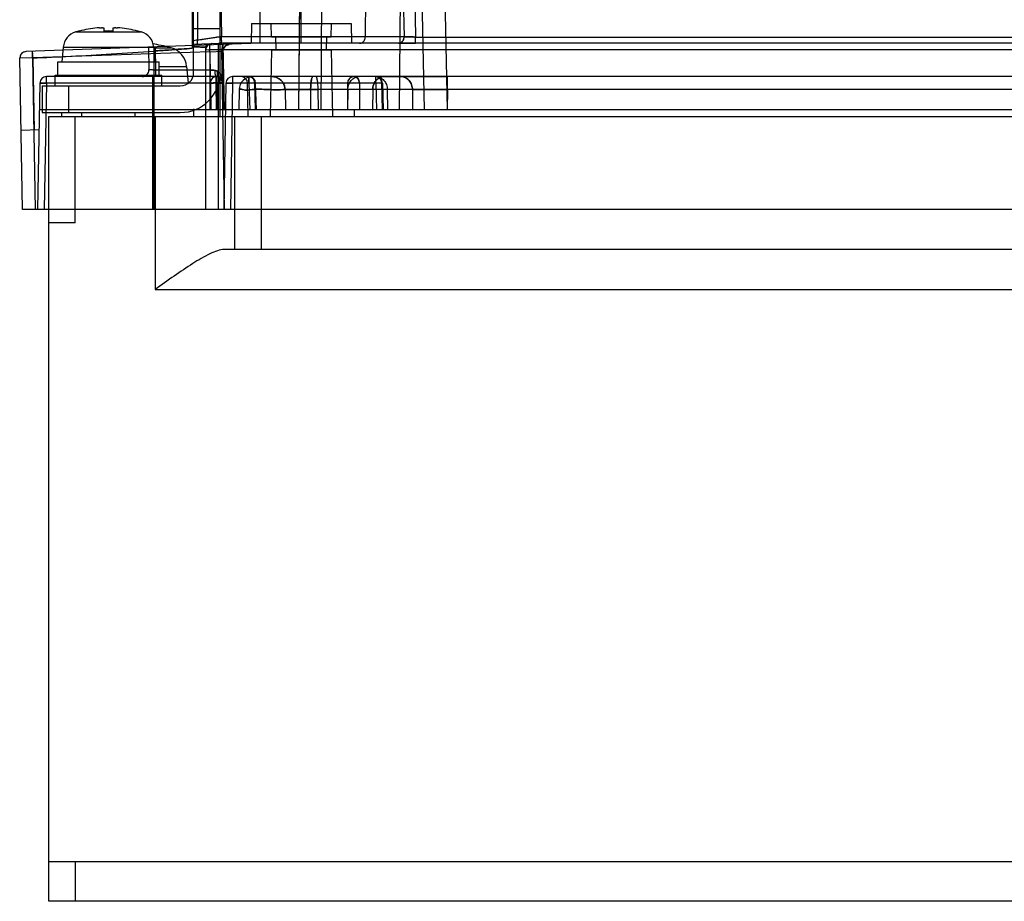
# Model space of a CAD drawing. Header units: millimetres. Extents: x 42 to 339, y 169 to 362.
# Tile 1 of 12: x 42 to 117, y 169 to 235. Entities that reach past the tile are written whole.
import ezdxf

# ---------------------------------------------------------------- set-up
doc = ezdxf.new("R2010")
doc.units = ezdxf.units.MM
doc.header["$LTSCALE"] = 34.608482
doc.layers.get('0').update_dxf_attribs({"linetype": 'CONTINUOUS'})

msp = doc.modelspace()

# ---------------------------------------------------------------- linework, layer by layer
at = {"color": 7, "linetype": 'Continuous'}
for p, q in [((55.44, 331.063), (55.44, 233.189)), ((63.64, 233.563), (63.64, 331.063)), ((55.952, 330.423), (57.634, 234.058)), ((69.18, 330.666), (68.45, 234.058)), ((69.421, 330.666), (71.371, 234.058)), ((70.288, 330.684), (72.238, 234.037)), ((55.826, 330.066), (55.826, 233.81)), ((55.54, 231.363), (55.54, 328.063)), ((57.54, 228.063), (57.54, 328.063)), ((64.309, 328.067), (63.44, 228.563)), ((65.768, 318.563), (65.095, 228.563)), ((73.245, 296.257), (74.611, 228.563)), ((71.513, 296.17), (71.002, 228.563)), ((71.513, 296.17), (72.877, 228.563)), ((60.54, 233.563), (60.54, 285.067)), ((59.89, 235.063), (59.864, 233.563)), ((59.89, 235.063), (67.39, 235.063)), ((61.39, 234.063), (61.373, 235.063)), ((65.89, 234.063), (65.908, 235.063)), ((67.39, 235.063), (67.417, 233.563)), ((46.678, 234.419), (51.603, 234.419)), ((46.94, 234.49), (46.94, 234.483)), ((48.79, 234.716), (48.79, 234.483)), ((49.49, 234.483), (49.49, 234.716)), ((51.34, 234.483), (51.34, 234.49)), ((51.34, 234.49), (51.603, 234.419)), ((57.54, 234.663), (55.54, 234.663)), ((71.371, 234.058), (57.634, 234.058)), ((61.39, 234.063), (65.89, 234.063)), ((61.74, 233.063), (61.723, 234.063)), ((65.54, 233.063), (65.558, 234.063)), ((72.238, 233.563), (72.238, 234.037)), ((72.238, 234.037), (312.082, 234.037)), ((60.54, 233.563), (42.942, 232.948)), ((45.738, 233.282), (45.64, 232.163)), ((45.738, 233.282), (52.542, 233.282)), ((52.14, 233.269), (52.17, 231.572)), ((52.542, 233.282), (52.64, 232.163)), ((52.64, 233.287), (52.67, 231.554)), ((53.09, 233.405), (53.09, 233.41)), ((55.44, 233.501), (57.642, 233.563)), ((55.44, 233.501), (55.556, 233.505)), ((55.55, 233.504), (55.824, 233.512)), ((56.742, 233.43), (56.775, 231.554)), ((57.642, 233.561), (57.409, 233.557)), ((338.521, 233.563), (57.642, 233.563)), ((57.742, 233.465), (57.828, 228.563)), ((57.804, 233.225), (57.979, 233.409)), ((57.979, 233.408), (58.223, 233.482)), ((70.938, 233.563), (72.238, 233.563)), ((42.942, 232.948), (42.698, 232.874)), ((56.758, 232.931), (43.442, 232.466)), ((52.547, 233.227), (53.846, 233.227)), ((52.58, 221.063), (52.58, 232.985)), ((56.44, 233.237), (56.44, 221.063)), ((56.758, 232.931), (57.74, 232.982)), ((56.758, 232.931), (56.758, 228.563)), ((57.651, 233.08), (57.405, 233.076)), ((57.405, 221.063), (57.405, 233.076)), ((57.86, 221.063), (57.651, 233.08)), ((324.021, 233.08), (57.651, 233.08)), ((57.74, 232.982), (57.804, 233.226)), ((57.74, 232.982), (57.74, 228.563)), ((61.39, 233.063), (61.303, 228.063)), ((61.39, 233.063), (65.89, 233.063)), ((65.89, 233.063), (65.978, 228.063)), ((43.442, 232.466), (42.46, 232.44)), ((42.659, 221.063), (42.46, 232.44)), ((43.425, 232.465), (43.624, 221.063)), ((43.442, 232.466), (43.537, 227.049)), ((45.34, 231.163), (45.34, 232.163)), ((45.34, 232.163), (52.94, 232.163)), ((52.94, 231.163), (52.94, 232.163)), ((52.94, 231.824), (55.013, 231.824)), ((55.013, 231.824), (55.119, 230.603)), ((44.475, 230.563), (44.475, 231.063)), ((57.293, 231.063), (44.475, 231.063)), ((45.14, 230.363), (45.14, 231.163)), ((45.14, 231.163), (53.14, 231.163)), ((51.826, 231.088), (51.67, 231.063)), ((52.079, 231.275), (51.968, 231.162)), ((52.148, 231.417), (52.079, 231.274)), ((52.17, 231.572), (52.148, 231.417)), ((52.44, 231.063), (52.44, 221.063)), ((52.67, 231.554), (52.67, 231.063)), ((56.775, 231.554), (52.67, 231.554)), ((53.14, 230.363), (53.14, 231.163)), ((56.775, 231.554), (56.775, 231.063)), ((57.205, 231.063), (57.205, 230.572)), ((57.293, 230.563), (57.293, 231.063)), ((57.441, 231.04), (57.631, 230.931)), ((58.475, 231.063), (58.475, 230.563)), ((335.714, 231.063), (58.475, 231.063)), ((59.701, 230.572), (59.701, 231.063)), ((64.736, 231.063), (61.414, 231.063)), ((69.238, 230.572), (69.238, 231.063)), ((69.873, 231.063), (74.635, 231.063)), ((71.131, 231.063), (74.594, 231.063)), ((73.761, 231.063), (72.965, 231.063)), ((74.594, 231.063), (74.594, 230.08)), ((74.635, 230.08), (74.635, 231.063)), ((43.975, 230.572), (43.809, 221.063)), ((44.14, 230.363), (44.14, 228.363)), ((44.14, 230.363), (54.54, 230.363)), ((44.475, 230.572), (44.309, 221.063)), ((57.293, 230.572), (44.475, 230.572)), ((46.14, 230.363), (46.14, 228.363)), ((56.811, 230.572), (56.84, 228.563)), ((57.205, 230.572), (57.24, 228.563)), ((57.293, 230.572), (57.328, 228.563)), ((57.705, 230.572), (57.74, 228.563)), ((57.975, 230.572), (57.809, 221.063)), ((58.475, 230.572), (58.309, 221.063)), ((69.671, 230.572), (58.475, 230.572)), ((59.64, 228.063), (59.597, 230.572)), ((59.701, 230.572), (59.763, 228.563)), ((60.134, 230.571), (60.193, 228.563)), ((60.193, 228.563), (60.135, 230.572)), ((60.263, 228.563), (60.201, 230.578)), ((67.135, 228.563), (67.139, 230.572)), ((68.004, 230.572), (68.004, 228.563)), ((69.238, 230.572), (69.299, 228.563)), ((69.671, 230.572), (69.732, 228.563)), ((69.738, 230.578), (69.799, 228.563)), ((58.967, 230.08), (58.94, 228.563)), ((62.414, 230.08), (62.44, 228.563)), ((64.34, 230.08), (64.327, 228.563)), ((71.997, 230.08), (64.34, 230.08)), ((64.926, 228.563), (64.906, 230.08)), ((67.135, 230.08), (67.112, 228.563)), ((69.007, 230.08), (68.991, 228.563)), ((70.136, 228.563), (70.113, 230.08)), ((71.997, 230.08), (72.012, 228.563)), ((74.594, 230.08), (74.61, 228.563)), ((307.767, 230.08), (74.594, 230.08)), ((74.635, 230.08), (74.62, 228.563)), ((337.94, 228.563), (43.94, 228.563)), ((44.14, 228.363), (54.54, 228.363)), ((45.64, 228.063), (45.64, 228.363)), ((47.14, 228.063), (47.14, 228.363)), ((51.14, 228.063), (51.14, 228.363)), ((55.54, 228.631), (55.54, 228.063)), ((67.64, 228.063), (67.649, 228.563)), ((44.64, 169.063), (44.64, 228.063)), ((44.64, 228.063), (337.24, 228.063)), ((46.64, 220.063), (46.64, 228.063)), ((52.64, 228.063), (52.64, 215.063)), ((58.64, 218.063), (58.64, 228.063)), ((60.64, 218.063), (60.64, 228.063)), ((43.914, 227.062), (42.555, 227.014)), ((339.44, 221.063), (42.659, 221.063)), ((46.64, 220.063), (44.64, 220.063)), ((324.044, 218.063), (57.837, 218.063)), ((52.64, 215.063), (329.24, 215.063)), ((44.64, 172.063), (337.24, 172.063)), ((46.64, 172.063), (46.64, 169.063)), ((337.24, 169.063), (44.64, 169.063))]:
    msp.add_line(p, q, dxfattribs=at)
for points in [[(64.226, 318.563), (63.965, 288.563), (63.703, 258.563), (63.44, 228.563)], [(57.74, 232.982), (57.804, 233.226), (57.979, 233.409)], [(42.942, 232.948), (42.698, 232.874), (42.521, 232.689), (42.46, 232.44)], [(51.969, 231.162), (51.827, 231.088), (51.67, 231.063)], [(57.293, 231.063), (57.344, 231.06), (57.393, 231.053)], [(57.293, 231.063), (57.344, 231.06), (57.393, 231.053), (57.441, 231.04)], [(57.441, 231.04), (57.631, 230.931), (57.751, 230.763), (57.793, 230.573)], [(61.414, 231.063), (61.72, 231.015), (61.996, 230.876), (62.217, 230.659), (62.361, 230.385), (62.414, 230.08)], [(61.79, 230.989), (61.841, 230.967), (61.892, 230.941), (61.942, 230.912), (61.991, 230.88), (62.038, 230.844), (62.085, 230.805), (62.129, 230.762), (62.172, 230.715), (62.212, 230.665), (62.25, 230.612), (62.285, 230.555), (62.316, 230.495), (62.343, 230.432), (62.367, 230.367), (62.386, 230.298), (62.4, 230.228), (62.41, 230.155), (62.414, 230.08)]]:
    msp.add_lwpolyline(points, dxfattribs=at)
for centre, radius, start, end in [((48.645, 232.501), 2.234, 90.03949, 91.10371), ((48.644, 233.121), 1.614, 88.70065, 90.0181), ((49.635, 233.224), 1.511, 89.93536, 91.34266), ((49.636, 232.602), 2.133, 88.86962, 89.98407), ((47.033, 233.169), 1.3, 105.88085, 175), ((49.14, 225.763), 9, 104.149, 105.88085), ((49.14, 225.763), 8.993, 95.42346, 104.15994), ((48.785, 229.507), 5.232, 94.22006, 95.42478), ((48.743, 230.07), 4.667, 93.31919, 94.21154), ((49.14, 225.763), 8.727, 87.7015, 92.2985), ((49.545, 230.173), 4.564, 85.77879, 86.69128), ((49.501, 229.573), 5.166, 84.56744, 85.78752), ((49.14, 225.763), 8.993, 75.84006, 84.57654), ((51.247, 233.169), 1.3, 5, 74.11915), ((50.64, 221.663), 11.995, 78.21419, 81.21131), ((50.64, 221.663), 12, 74.50603, 78.21928), ((56.922, 233.061), 0.481, 91.60515, 179.99482), ((56.741, 233.237), 0.3, 91.63061, 179.94742), ((58.24, 232.982), 0.5, 92, 180), ((42.96, 232.449), 0.5, 92, 181), ((53.419, 231.685), 1.6, 5, 74.50603), ((44.475, 230.563), 0.5, 90, 180), ((51.67, 231.563), 0.5, 270, 1), ((54.54, 231.363), 3, 270, 360), ((54.54, 231.363), 1, 270, 360), ((57.205, 230.563), 0.5, 1, 90.00215), ((57.293, 230.563), 0.5, 0, 90), ((58.475, 230.563), 0.5, 90, 180), ((59.967, 230.063), 1, 90.00036, 179.00014), ((59.097, 230.563), 0.5, 1, 90), ((59.701, 230.563), 0.5, 0, 89.99998), ((61.414, 230.063), 1, 1, 90), ((69.238, 230.563), 0.5, 1.7317, 90), ((60.479, 204.974), 25.61, 91.15241, 91.73894)]:
    msp.add_arc(centre, radius, start, end, dxfattribs=at)
for points, knots in [([(48.473, 234.73), (48.484, 234.73), (48.527, 234.733), (48.571, 234.734), (48.602, 234.735)], [0, 0, 0, 0, 0.265557, 1, 1, 1, 1]), ([(48.681, 234.735), (48.697, 234.735), (48.719, 234.734), (48.746, 234.731), (48.761, 234.729), (48.774, 234.726), (48.783, 234.724), (48.79, 234.719), (48.79, 234.716)], [0, 0, 0, 0, 0.413325, 0.579972, 0.718585, 0.828778, 0.910738, 1, 1, 1, 1]), ([(49.49, 234.716), (49.49, 234.719), (49.498, 234.724), (49.507, 234.726), (49.52, 234.729), (49.535, 234.731), (49.562, 234.734), (49.584, 234.735), (49.6, 234.735)], [0, 0, 0, 0, 0.089281, 0.171241, 0.281449, 0.420066, 0.586699, 1, 1, 1, 1]), ([(49.678, 234.735), (49.688, 234.735), (49.732, 234.734), (49.775, 234.732), (49.808, 234.73)], [0, 0, 0, 0, 0.233012, 1, 1, 1, 1]), ([(55.826, 233.811), (55.977, 233.831), (56.579, 233.919), (57.18, 234.014), (57.634, 234.059)], [0, 0, 0, 0, 0.250004, 1, 1, 1, 1]), ([(57.634, 234.059), (57.482, 234.044), (56.878, 233.972), (56.278, 233.872), (55.826, 233.811)], [0, 0, 0, 0, 0.250101, 1, 1, 1, 1]), ([(57.642, 233.563), (57.62, 233.562), (57.666, 233.696), (57.626, 233.817), (57.635, 233.975), (57.634, 234.058)], [0, 0, 0, 0, 0.134866, 0.497418, 1, 1, 1, 1]), ([(68.017, 233.563), (68.092, 233.563), (68.25, 233.614), (68.411, 233.806), (68.449, 233.973), (68.45, 234.058)], [0, 0, 0, 0, 0.312525, 0.646215, 1, 1, 1, 1]), ([(70.938, 233.563), (71.013, 233.563), (71.171, 233.614), (71.332, 233.806), (71.37, 233.973), (71.371, 234.058)], [0, 0, 0, 0, 0.313278, 0.645664, 1, 1, 1, 1]), ([(70.938, 233.563), (70.968, 233.563), (71.027, 233.57), (71.111, 233.601), (71.172, 233.64), (71.215, 233.677), (71.244, 233.708), (71.271, 233.741), (71.304, 233.793), (71.339, 233.867), (71.365, 233.961), (71.371, 234.027), (71.371, 234.058)], [0, 0, 0, 0, 0.122379, 0.244101, 0.362781, 0.420594, 0.477086, 0.535935, 0.597787, 0.729742, 0.870843, 1, 1, 1, 1]), ([(72.238, 234.037), (72.125, 234.038), (71.91, 234.041), (71.621, 234.048), (71.446, 234.054), (71.371, 234.058)], [0, 0, 0, 0, 0.392356, 0.741588, 1, 1, 1, 1]), ([(71.371, 234.058), (71.446, 234.054), (71.621, 234.048), (71.91, 234.041), (72.125, 234.038), (72.238, 234.037)], [0, 0, 0, 0, 0.258419, 0.607652, 1, 1, 1, 1]), ([(52.58, 232.985), (52.578, 233.022), (52.575, 233.078), (52.573, 233.142), (52.572, 233.175), (52.572, 233.195), (52.572, 233.213), (52.572, 233.229), (52.573, 233.244), (52.574, 233.257), (52.575, 233.268), (52.576, 233.277), (52.577, 233.282), (52.579, 233.285), (52.58, 233.285)], [0, 0, 0, 0, 0.372121, 0.557364, 0.634455, 0.703117, 0.76006, 0.81303, 0.862395, 0.906535, 0.943487, 0.971885, 0.990673, 1, 1, 1, 1]), ([(55.826, 233.81), (55.761, 233.795), (55.641, 233.77), (55.531, 233.739), (55.44, 233.716), (55.44, 233.696)], [0, 0, 0, 0, 0.495713, 0.85042, 1, 1, 1, 1]), ([(56.44, 233.237), (56.44, 233.277), (56.201, 233.246), (55.95, 233.31), (55.622, 233.301), (55.44, 233.306)], [0, 0, 0, 0, 0.118247, 0.456316, 1, 1, 1, 1]), ([(55.44, 233.305), (55.622, 233.301), (55.95, 233.31), (56.201, 233.246), (56.44, 233.277), (56.44, 233.237)], [0, 0, 0, 0, 0.543741, 0.881782, 1, 1, 1, 1]), ([(55.824, 233.512), (55.826, 233.512), (55.829, 233.513), (55.832, 233.518), (55.835, 233.525), (55.837, 233.534), (55.839, 233.547), (55.841, 233.562), (55.842, 233.58), (55.843, 233.609), (55.842, 233.65), (55.838, 233.702), (55.833, 233.756), (55.829, 233.792), (55.826, 233.81)], [0, 0, 0, 0, 0.012504, 0.02934, 0.053189, 0.085553, 0.127242, 0.178104, 0.237689, 0.305498, 0.462406, 0.638111, 0.820795, 1, 1, 1, 1]), ([(55.824, 233.512), (55.826, 233.512), (55.829, 233.513), (55.832, 233.518), (55.835, 233.525), (55.837, 233.534), (55.839, 233.547), (55.841, 233.562), (55.842, 233.58), (55.843, 233.609), (55.842, 233.65), (55.838, 233.702), (55.833, 233.756), (55.829, 233.792), (55.826, 233.81)], [0, 0, 0, 0, 0.012658, 0.029566, 0.053501, 0.085947, 0.127704, 0.178615, 0.238226, 0.306036, 0.462869, 0.638429, 0.820944, 1, 1, 1, 1]), ([(56.758, 232.931), (56.757, 232.961), (56.755, 233.025), (56.752, 233.119), (56.75, 233.195), (56.749, 233.248), (56.748, 233.283), (56.748, 233.31), (56.747, 233.33), (56.747, 233.348), (56.747, 233.369), (56.747, 233.391), (56.747, 233.407), (56.748, 233.417), (56.748, 233.422), (56.748, 233.426), (56.748, 233.428), (56.749, 233.429), (56.749, 233.43), (56.749, 233.43)], [0, 0, 0, 0, 0.181698, 0.384352, 0.561526, 0.638313, 0.706693, 0.769608, 0.799365, 0.827834, 0.879876, 0.924148, 0.959265, 0.973011, 0.984025, 0.990802, 0.995708, 0.998741, 1, 1, 1, 1]), ([(56.758, 232.931), (56.757, 232.965), (56.754, 233.032), (56.752, 233.126), (56.75, 233.199), (56.749, 233.25), (56.748, 233.284), (56.748, 233.31), (56.747, 233.331), (56.747, 233.349), (56.747, 233.37), (56.747, 233.392), (56.747, 233.408), (56.748, 233.417), (56.748, 233.423), (56.748, 233.426), (56.748, 233.428), (56.749, 233.43), (56.749, 233.43), (56.749, 233.43)], [0, 0, 0, 0, 0.206586, 0.399323, 0.567861, 0.641159, 0.706691, 0.770343, 0.800423, 0.829174, 0.88163, 0.926072, 0.961069, 0.974637, 0.98539, 0.991579, 0.996059, 0.998832, 1, 1, 1, 1]), ([(57.405, 233.076), (57.404, 233.153), (57.39, 233.305), (57.428, 233.423), (57.387, 233.556), (57.409, 233.557)], [0, 0, 0, 0, 0.481463, 0.860632, 1, 1, 1, 1]), ([(57.642, 233.563), (57.664, 233.563), (57.709, 233.506), (57.706, 233.398), (57.682, 233.251), (57.663, 233.14), (57.651, 233.08)], [0, 0, 0, 0, 0.126099, 0.340469, 0.639436, 1, 1, 1, 1]), ([(57.642, 233.561), (57.664, 233.562), (57.71, 233.505), (57.706, 233.397), (57.682, 233.25), (57.663, 233.14), (57.651, 233.08)], [0, 0, 0, 0, 0.125659, 0.340112, 0.639547, 1, 1, 1, 1]), ([(43.442, 232.466), (43.439, 232.549), (43.421, 232.708), (43.458, 232.832), (43.411, 232.965), (43.434, 232.965)], [0, 0, 0, 0, 0.50026, 0.865182, 1, 1, 1, 1]), ([(43.425, 232.465), (43.423, 232.527), (43.42, 232.606), (43.419, 232.699), (43.418, 232.743), (43.418, 232.782), (43.418, 232.816), (43.418, 232.846), (43.418, 232.873), (43.418, 232.894), (43.419, 232.91), (43.419, 232.923), (43.42, 232.937), (43.421, 232.95), (43.422, 232.958), (43.423, 232.962), (43.424, 232.964), (43.424, 232.965), (43.425, 232.965)], [0, 0, 0, 0, 0.373298, 0.471358, 0.559182, 0.636541, 0.705435, 0.762559, 0.81568, 0.865153, 0.88804, 0.909335, 0.946216, 0.97435, 0.984739, 0.992483, 0.997495, 1, 1, 1, 1]), ([(43.425, 232.465), (44.382, 232.498), (46.358, 232.589), (49.41, 232.774), (51.504, 232.915), (52.58, 232.985)], [0, 0, 0, 0, 0.313434, 0.647124, 1, 1, 1, 1]), ([(43.442, 232.466), (43.441, 232.499), (43.439, 232.565), (43.436, 232.661), (43.434, 232.738), (43.433, 232.794), (43.432, 232.831), (43.432, 232.864), (43.431, 232.892), (43.431, 232.915), (43.432, 232.934), (43.432, 232.946), (43.432, 232.954), (43.432, 232.958), (43.433, 232.961), (43.433, 232.963), (43.433, 232.965), (43.433, 232.965), (43.434, 232.965)], [0, 0, 0, 0, 0.198196, 0.394989, 0.577493, 0.659755, 0.734154, 0.799508, 0.855511, 0.902078, 0.939125, 0.966715, 0.977155, 0.98549, 0.991821, 0.996253, 0.998906, 1, 1, 1, 1]), ([(52.58, 232.985), (52.935, 233.01), (53.616, 233.057), (54.57, 233.126), (55.168, 233.169), (55.44, 233.19)], [0, 0, 0, 0, 0.372507, 0.714115, 1, 1, 1, 1]), ([(55.44, 233.189), (55.168, 233.168), (54.57, 233.125), (53.616, 233.056), (52.935, 233.01), (52.58, 232.985)], [0, 0, 0, 0, 0.285879, 0.627484, 1, 1, 1, 1]), ([(57.405, 233.076), (57.282, 233.075), (57.061, 233.065), (56.737, 233.086), (56.591, 233.034), (56.44, 233.086), (56.44, 233.061)], [0, 0, 0, 0, 0.384412, 0.709135, 0.924839, 1, 1, 1, 1]), ([(57.405, 233.076), (57.282, 233.075), (57.061, 233.065), (56.737, 233.086), (56.591, 233.034), (56.44, 233.086), (56.44, 233.061)], [0, 0, 0, 0, 0.385209, 0.709082, 0.92447, 1, 1, 1, 1]), ([(57.651, 233.08), (57.623, 233.079), (57.569, 233.077), (57.487, 233.079), (57.433, 233.077), (57.405, 233.076)], [0, 0, 0, 0, 0.33873, 0.663632, 1, 1, 1, 1]), ([(52.67, 231.554), (52.633, 231.555), (52.561, 231.556), (52.473, 231.558), (52.407, 231.56), (52.361, 231.561), (52.32, 231.563), (52.283, 231.564), (52.25, 231.565), (52.227, 231.566), (52.21, 231.567), (52.2, 231.568), (52.191, 231.569), (52.184, 231.569), (52.178, 231.57), (52.174, 231.57), (52.171, 231.571), (52.17, 231.571), (52.17, 231.571), (52.17, 231.572)], [0, 0, 0, 0, 0.221242, 0.431644, 0.52896, 0.619762, 0.70263, 0.776896, 0.842029, 0.896724, 0.920019, 0.940435, 0.957915, 0.9724, 0.984226, 0.992742, 0.997945, 0.999329, 1, 1, 1, 1]), ([(56.775, 231.554), (56.805, 231.554), (56.922, 231.551), (57.039, 231.541), (57.126, 231.531)], [0, 0, 0, 0, 0.253739, 1, 1, 1, 1]), ([(57.126, 231.531), (57.087, 231.535), (57.01, 231.543), (56.893, 231.551), (56.815, 231.554), (56.775, 231.554)], [0, 0, 0, 0, 0.32738, 0.662043, 1, 1, 1, 1]), ([(56.929, 230.919), (56.953, 230.949), (57.007, 231.002), (57.103, 231.052), (57.173, 231.063), (57.205, 231.063)], [0, 0, 0, 0, 0.356619, 0.694144, 1, 1, 1, 1]), ([(57.205, 231.063), (57.175, 231.063), (57.116, 231.056), (57.033, 231.018), (56.987, 230.98), (56.966, 230.958)], [0, 0, 0, 0, 0.335977, 0.659213, 1, 1, 1, 1]), ([(57.126, 231.531), (57.124, 231.5), (57.123, 231.438), (57.128, 231.363), (57.136, 231.305), (57.143, 231.266), (57.151, 231.237), (57.158, 231.215), (57.163, 231.2), (57.168, 231.185), (57.176, 231.167), (57.186, 231.146), (57.2, 231.122), (57.216, 231.102), (57.233, 231.085), (57.252, 231.072), (57.272, 231.065), (57.286, 231.063), (57.293, 231.063)], [0, 0, 0, 0, 0.171232, 0.344915, 0.424361, 0.497986, 0.565444, 0.596822, 0.626636, 0.654931, 0.682791, 0.73685, 0.788192, 0.836341, 0.881106, 0.922734, 0.961822, 1, 1, 1, 1]), ([(57.126, 231.531), (57.124, 231.502), (57.123, 231.444), (57.128, 231.358), (57.14, 231.276), (57.16, 231.202), (57.183, 231.149), (57.205, 231.115), (57.226, 231.091), (57.254, 231.069), (57.281, 231.063), (57.293, 231.063)], [0, 0, 0, 0, 0.160404, 0.323807, 0.482279, 0.627128, 0.75122, 0.80476, 0.85254, 0.932585, 1, 1, 1, 1]), ([(57.126, 231.531), (57.149, 231.528), (57.196, 231.519), (57.264, 231.494), (57.307, 231.472), (57.327, 231.459)], [0, 0, 0, 0, 0.330167, 0.662332, 1, 1, 1, 1]), ([(57.327, 231.459), (57.307, 231.472), (57.264, 231.494), (57.196, 231.519), (57.149, 231.528), (57.126, 231.531)], [0, 0, 0, 0, 0.336398, 0.669201, 1, 1, 1, 1]), ([(57.327, 231.459), (57.322, 231.439), (57.311, 231.392), (57.302, 231.321), (57.303, 231.26), (57.31, 231.217), (57.316, 231.187), (57.325, 231.16), (57.34, 231.124), (57.367, 231.085), (57.404, 231.055), (57.431, 231.043), (57.441, 231.04)], [0, 0, 0, 0, 0.134731, 0.301523, 0.44963, 0.516114, 0.577539, 0.639175, 0.700041, 0.818463, 0.933718, 1, 1, 1, 1]), ([(57.327, 231.459), (57.423, 231.401), (57.586, 231.224), (57.73, 230.911), (57.791, 230.683), (57.793, 230.572)], [0, 0, 0, 0, 0.326001, 0.6754, 1, 1, 1, 1]), ([(57.793, 230.572), (57.791, 230.66), (57.752, 230.837), (57.655, 231.083), (57.521, 231.303), (57.394, 231.415), (57.327, 231.459)], [0, 0, 0, 0, 0.256979, 0.518669, 0.766237, 1, 1, 1, 1]), ([(59.701, 231.063), (59.722, 231.063), (59.675, 230.936), (59.717, 230.816), (59.701, 230.657), (59.701, 230.572)], [0, 0, 0, 0, 0.12868, 0.478221, 1, 1, 1, 1]), ([(59.701, 231.063), (59.723, 231.063), (59.767, 231.059), (59.832, 231.041), (59.872, 231.023), (59.891, 231.012)], [0, 0, 0, 0, 0.330829, 0.664139, 1, 1, 1, 1]), ([(60.005, 230.919), (59.979, 230.95), (59.918, 231.003), (59.812, 231.052), (59.737, 231.063), (59.701, 231.063)], [0, 0, 0, 0, 0.350284, 0.688848, 1, 1, 1, 1]), ([(64.34, 230.08), (64.34, 230.204), (64.347, 230.431), (64.383, 230.744), (64.42, 230.932), (64.478, 231.063), (64.513, 231.063)], [0, 0, 0, 0, 0.366164, 0.676047, 0.897896, 1, 1, 1, 1]), ([(64.513, 231.063), (64.481, 231.063), (64.423, 230.943), (64.385, 230.758), (64.347, 230.443), (64.34, 230.21), (64.34, 230.08)], [0, 0, 0, 0, 0.095413, 0.302976, 0.618366, 1, 1, 1, 1]), ([(64.906, 230.08), (64.905, 230.14), (64.903, 230.261), (64.894, 230.441), (64.881, 230.588), (64.867, 230.699), (64.853, 230.794), (64.836, 230.878), (64.817, 230.944), (64.806, 230.974), (64.797, 230.998), (64.785, 231.023), (64.769, 231.045), (64.753, 231.059), (64.742, 231.063), (64.736, 231.063)], [0, 0, 0, 0, 0.176491, 0.356233, 0.529265, 0.609698, 0.684291, 0.811611, 0.862879, 0.885246, 0.905413, 0.939258, 0.965226, 0.984694, 1, 1, 1, 1]), ([(67.135, 230.08), (67.137, 230.208), (67.183, 230.461), (67.372, 230.786), (67.657, 231.009), (67.889, 231.063), (68.001, 231.063)], [0, 0, 0, 0, 0.26634, 0.523267, 0.766625, 1, 1, 1, 1]), ([(67.268, 230.919), (67.295, 230.95), (67.355, 231.003), (67.461, 231.052), (67.536, 231.063), (67.571, 231.063)], [0, 0, 0, 0, 0.350891, 0.689868, 1, 1, 1, 1]), ([(67.875, 230.919), (67.848, 230.95), (67.788, 231.003), (67.682, 231.052), (67.607, 231.063), (67.571, 231.063)], [0, 0, 0, 0, 0.350684, 0.689547, 1, 1, 1, 1]), ([(69.007, 230.08), (69.008, 230.206), (69.053, 230.454), (69.237, 230.778), (69.52, 231.006), (69.757, 231.063), (69.872, 231.063)], [0, 0, 0, 0, 0.262568, 0.513633, 0.759677, 1, 1, 1, 1]), ([(69.872, 231.063), (69.762, 231.063), (69.535, 231.011), (69.251, 230.794), (69.057, 230.47), (69.009, 230.212), (69.007, 230.08)], [0, 0, 0, 0, 0.229947, 0.467065, 0.725896, 1, 1, 1, 1]), ([(69.238, 231.063), (69.311, 231.063), (69.465, 231.015), (69.628, 230.828), (69.669, 230.66), (69.671, 230.572)], [0, 0, 0, 0, 0.306774, 0.63054, 1, 1, 1, 1]), ([(69.247, 231.063), (69.359, 231.063), (69.591, 231.009), (69.876, 230.786), (70.065, 230.461), (70.111, 230.208), (70.113, 230.08)], [0, 0, 0, 0, 0.233373, 0.476731, 0.733659, 1, 1, 1, 1]), ([(71.131, 231.063), (71.183, 231.063), (71.292, 231.051), (71.424, 231.008), (71.526, 230.954), (71.628, 230.887), (71.744, 230.779), (71.856, 230.622), (71.937, 230.447), (71.984, 230.264), (71.996, 230.141), (71.997, 230.08)], [0, 0, 0, 0, 0.108502, 0.224398, 0.285263, 0.347876, 0.477264, 0.610458, 0.744277, 0.875073, 1, 1, 1, 1]), ([(71.997, 230.08), (71.996, 230.141), (71.984, 230.264), (71.937, 230.447), (71.856, 230.622), (71.744, 230.779), (71.628, 230.887), (71.526, 230.954), (71.424, 231.008), (71.292, 231.051), (71.183, 231.063), (71.131, 231.063)], [0, 0, 0, 0, 0.124928, 0.255724, 0.389543, 0.522737, 0.652125, 0.714738, 0.775603, 0.891498, 1, 1, 1, 1]), ([(44.475, 230.572), (44.392, 230.573), (44.232, 230.589), (44.11, 230.55), (43.976, 230.594), (43.975, 230.572)], [0, 0, 0, 0, 0.499857, 0.865798, 1, 1, 1, 1]), ([(43.975, 230.572), (43.976, 230.593), (44.105, 230.551), (44.228, 230.589), (44.389, 230.573), (44.475, 230.572)], [0, 0, 0, 0, 0.129215, 0.480967, 1, 1, 1, 1]), ([(43.975, 230.572), (43.976, 230.588), (44.069, 230.558), (44.152, 230.584), (44.315, 230.571), (44.421, 230.572), (44.475, 230.572)], [0, 0, 0, 0, 0.09728, 0.346531, 0.671641, 1, 1, 1, 1]), ([(56.966, 230.958), (56.929, 230.922), (56.872, 230.839), (56.812, 230.708), (56.807, 230.615), (56.811, 230.572)], [0, 0, 0, 0, 0.363908, 0.694814, 1, 1, 1, 1]), ([(56.811, 230.572), (56.812, 230.614), (56.821, 230.699), (56.861, 230.818), (56.903, 230.889), (56.929, 230.919)], [0, 0, 0, 0, 0.344414, 0.679923, 1, 1, 1, 1]), ([(56.811, 230.572), (56.828, 230.572), (56.864, 230.572), (56.921, 230.584), (56.975, 230.564), (57.034, 230.566), (57.078, 230.601), (57.125, 230.618), (57.181, 230.622), (57.205, 230.583), (57.205, 230.563)], [0, 0, 0, 0, 0.121342, 0.250929, 0.384699, 0.511642, 0.640779, 0.757158, 0.861647, 1, 1, 1, 1]), ([(57.705, 230.572), (57.705, 230.592), (57.585, 230.57), (57.47, 230.599), (57.239, 230.587), (57.021, 230.585), (56.875, 230.577), (56.811, 230.572)], [0, 0, 0, 0, 0.068577, 0.254361, 0.513459, 0.783649, 1, 1, 1, 1]), ([(57.705, 230.572), (57.705, 230.594), (57.571, 230.55), (57.449, 230.589), (57.289, 230.573), (57.205, 230.572)], [0, 0, 0, 0, 0.134202, 0.500143, 1, 1, 1, 1]), ([(57.205, 230.563), (57.24, 230.563), (57.305, 230.595), (57.41, 230.59), (57.509, 230.588), (57.605, 230.588), (57.654, 230.577), (57.705, 230.581), (57.705, 230.572)], [0, 0, 0, 0, 0.203815, 0.410969, 0.617716, 0.804135, 0.942857, 1, 1, 1, 1]), ([(57.293, 230.572), (57.375, 230.573), (57.532, 230.588), (57.655, 230.55), (57.792, 230.596), (57.793, 230.572)], [0, 0, 0, 0, 0.491118, 0.85444, 1, 1, 1, 1]), ([(57.793, 230.572), (57.792, 230.593), (57.663, 230.551), (57.54, 230.589), (57.379, 230.573), (57.293, 230.572)], [0, 0, 0, 0, 0.129215, 0.480967, 1, 1, 1, 1]), ([(57.975, 230.572), (57.976, 230.594), (58.11, 230.55), (58.232, 230.589), (58.392, 230.573), (58.475, 230.572)], [0, 0, 0, 0, 0.134101, 0.500056, 1, 1, 1, 1]), ([(58.475, 230.572), (58.421, 230.572), (58.315, 230.571), (58.152, 230.584), (58.069, 230.558), (57.976, 230.588), (57.975, 230.572)], [0, 0, 0, 0, 0.328367, 0.65347, 0.902717, 1, 1, 1, 1]), ([(57.975, 230.572), (57.976, 230.581), (58.04, 230.563), (58.11, 230.584), (58.282, 230.571), (58.404, 230.573), (58.475, 230.572)], [0, 0, 0, 0, 0.055711, 0.243499, 0.570451, 1, 1, 1, 1]), ([(60.201, 230.563), (60.201, 230.572), (60.173, 230.59), (60.116, 230.573), (60.016, 230.583), (59.874, 230.575), (59.763, 230.573), (59.701, 230.572)], [0, 0, 0, 0, 0.052146, 0.154578, 0.348381, 0.634388, 1, 1, 1, 1]), ([(59.891, 231.012), (59.946, 230.983), (60.038, 230.898), (60.115, 230.738), (60.132, 230.626), (60.135, 230.572)], [0, 0, 0, 0, 0.355125, 0.689246, 1, 1, 1, 1]), ([(60.135, 230.572), (60.157, 230.573), (60.241, 230.579), (60.069, 230.581), (60.02, 230.579), (59.964, 230.578)], [0, 0, 0, 0, 0.219075, 0.439312, 1, 1, 1, 1]), ([(60.135, 230.572), (60.134, 230.614), (60.123, 230.7), (60.079, 230.819), (60.032, 230.889), (60.005, 230.919)], [0, 0, 0, 0, 0.340309, 0.675025, 1, 1, 1, 1]), ([(60.135, 230.572), (60.14, 230.572), (60.152, 230.573), (60.167, 230.574), (60.18, 230.574), (60.189, 230.576), (60.198, 230.575), (60.202, 230.59), (60.201, 230.569), (60.201, 230.563)], [0, 0, 0, 0, 0.191537, 0.378583, 0.531226, 0.639666, 0.708606, 0.780901, 1, 1, 1, 1]), ([(67.381, 231.012), (67.335, 230.985), (67.248, 230.91), (67.16, 230.756), (67.139, 230.634), (67.139, 230.572)], [0, 0, 0, 0, 0.307976, 0.641908, 1, 1, 1, 1]), ([(67.139, 230.572), (67.14, 230.614), (67.15, 230.7), (67.194, 230.819), (67.241, 230.889), (67.268, 230.919)], [0, 0, 0, 0, 0.3404, 0.675139, 1, 1, 1, 1]), ([(68.004, 230.572), (67.947, 230.575), (67.81, 230.579), (67.587, 230.581), (67.356, 230.579), (67.204, 230.575), (67.139, 230.572)], [0, 0, 0, 0, 0.19943, 0.474757, 0.772411, 1, 1, 1, 1]), ([(67.763, 231.011), (67.809, 230.985), (67.895, 230.909), (67.984, 230.756), (68.004, 230.634), (68.004, 230.572)], [0, 0, 0, 0, 0.308095, 0.642072, 1, 1, 1, 1]), ([(68.004, 230.572), (68.004, 230.614), (67.993, 230.7), (67.949, 230.819), (67.902, 230.889), (67.875, 230.919)], [0, 0, 0, 0, 0.340354, 0.675082, 1, 1, 1, 1]), ([(69.737, 230.578), (69.716, 230.59), (69.625, 230.569), (69.464, 230.584), (69.32, 230.574), (69.238, 230.572)], [0, 0, 0, 0, 0.14402, 0.50863, 1, 1, 1, 1]), ([(69.671, 230.572), (69.684, 230.572), (69.709, 230.574), (69.72, 230.575), (69.739, 230.577), (69.737, 230.578)], [0, 0, 0, 0, 0.574986, 0.911421, 1, 1, 1, 1]), ([(58.967, 230.08), (58.967, 230.164), (59.497, 229.971), (60.026, 230.154), (61.259, 230.057), (62.681, 230.094), (63.766, 230.082), (64.34, 230.08)], [0, 0, 0, 0, 0.046823, 0.183716, 0.400169, 0.67947, 1, 1, 1, 1]), ([(64.34, 230.08), (63.766, 230.082), (62.681, 230.094), (61.259, 230.057), (60.026, 230.154), (59.496, 229.971), (58.967, 230.164), (58.967, 230.08)], [0, 0, 0, 0, 0.320535, 0.599838, 0.816289, 0.953179, 1, 1, 1, 1]), ([(62.414, 230.08), (62.414, 230.08), (62.414, 230.08), (62.415, 230.081), (62.417, 230.081), (62.421, 230.081), (62.426, 230.081), (62.432, 230.082), (62.44, 230.082), (62.45, 230.082), (62.465, 230.083), (62.487, 230.083), (62.519, 230.083), (62.555, 230.084), (62.598, 230.084), (62.645, 230.085), (62.698, 230.085), (62.757, 230.085), (62.844, 230.085), (62.966, 230.086), (63.126, 230.086), (63.303, 230.086), (63.497, 230.085), (63.705, 230.085), (63.926, 230.084), (64.159, 230.083), (64.487, 230.082), (64.737, 230.081), (64.906, 230.08)], [0, 0, 0, 0, 0.000093, 0.000316, 0.001187, 0.002633, 0.004654, 0.007248, 0.010415, 0.01415, 0.018454, 0.028753, 0.041295, 0.056063, 0.073036, 0.092194, 0.113489, 0.136872, 0.162291, 0.219038, 0.283323, 0.354704, 0.432591, 0.516356, 0.60537, 0.698986, 0.796467, 1, 1, 1, 1]), ([(64.906, 230.08), (64.737, 230.081), (64.487, 230.082), (64.159, 230.083), (63.926, 230.084), (63.705, 230.085), (63.497, 230.085), (63.303, 230.086), (63.126, 230.086), (62.966, 230.086), (62.844, 230.085), (62.757, 230.085), (62.698, 230.085), (62.645, 230.085), (62.598, 230.084), (62.555, 230.084), (62.519, 230.083), (62.487, 230.083), (62.465, 230.083), (62.45, 230.082), (62.44, 230.082), (62.432, 230.082), (62.426, 230.081), (62.421, 230.081), (62.417, 230.081), (62.415, 230.081), (62.414, 230.08), (62.414, 230.08), (62.414, 230.08)], [0, 0, 0, 0, 0.203535, 0.301013, 0.394626, 0.483641, 0.567408, 0.645297, 0.716681, 0.780967, 0.837714, 0.863133, 0.886515, 0.907809, 0.926965, 0.943938, 0.958703, 0.971245, 0.981543, 0.985846, 0.989582, 0.992748, 0.995343, 0.997365, 0.998812, 0.999683, 0.999906, 1, 1, 1, 1]), ([(74.635, 230.08), (74.074, 230.081), (72.991, 230.082), (71.459, 230.083), (70.143, 230.083), (69.351, 230.081), (69.007, 230.08)], [0, 0, 0, 0, 0.298945, 0.577454, 0.816559, 1, 1, 1, 1]), ([(71.997, 230.08), (72.156, 230.081), (72.522, 230.083), (73.129, 230.083), (73.836, 230.082), (74.336, 230.081), (74.594, 230.08)], [0, 0, 0, 0, 0.183529, 0.422641, 0.701055, 1, 1, 1, 1]), ([(74.594, 230.08), (74.336, 230.081), (73.836, 230.082), (73.129, 230.083), (72.522, 230.083), (72.156, 230.081), (71.997, 230.08)], [0, 0, 0, 0, 0.298966, 0.577372, 0.816483, 1, 1, 1, 1]), ([(57.836, 218.063), (57.669, 218.063), (57.298, 217.977), (56.498, 217.633), (55.412, 216.979), (54.052, 216.062), (53.118, 215.4), (52.64, 215.063)], [0, 0, 0, 0, 0.082954, 0.185563, 0.432232, 0.709865, 1, 1, 1, 1])]:
    msp.add_open_spline(points, degree=3, knots=knots, dxfattribs=at)

doc.saveas('drawing.dxf')
